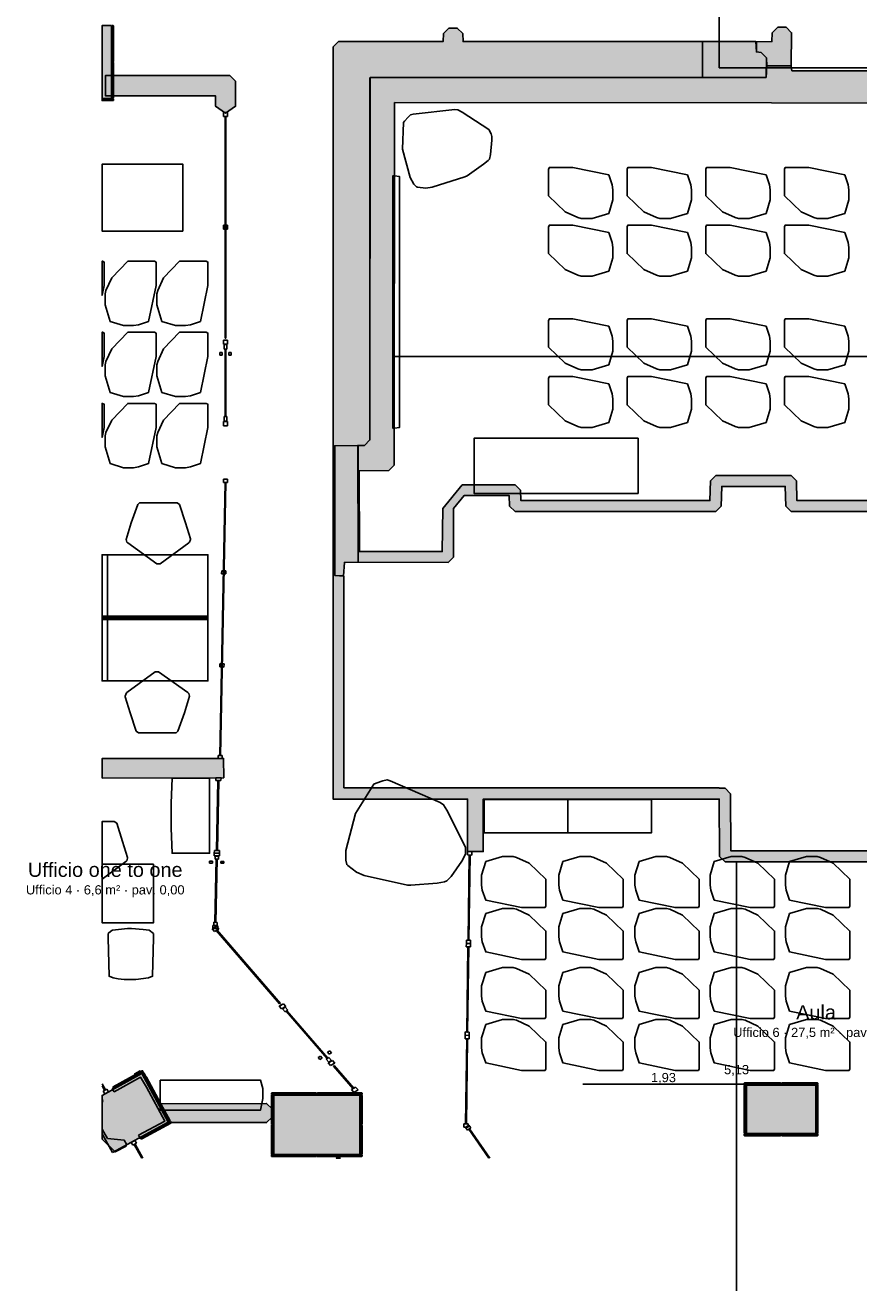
# Model space of a CAD drawing. Header units: millimetres. Extents: x -18533 to 137888, y -83624 to 7711.
# Tile 29 of 40: x 106557 to 116517, y -46124 to -30991. Entities that reach past the tile are written whole.
import ezdxf
from ezdxf.enums import TextEntityAlignment as Align

# ---------------------------------------------------------------- set-up
doc = ezdxf.new("R2010")
doc.units = ezdxf.units.MM
for name, color, linetype in [('A-ARREDI', 9, 'Continuous'), ('A-MISURE', 40, 'Continuous'), ('A-MURI-ESISTENTI', 7, 'Continuous'), ('A-MURI-NUOVI', 40, 'Continuous'), ('A-PARETI-VETRATE', 5, 'Continuous'), ('A-PILASTRI', 8, 'Continuous'), ('A-SOPPALCO-PROIEZIONE', 8, 'Continuous'), ('A-TESTI', 7, 'Continuous'), ('A-VETRINE', 4, 'Continuous')]:
    doc.layers.add(name, color=color, linetype=linetype)
doc.styles.add('VISIO', font='arial.ttf')

msp = doc.modelspace()

# ---------------------------------------------------------------- hatches: boundary and pattern name
at = {"layer": 'A-MURI-ESISTENTI'}
for points in [[(110535, -37410), (110535, -36020), (110610, -36015), (110675, -35950), (110680, -31620), (114650, -31616), (115410, -31615), (115420, -31475), (115710, -31475), (115720, -31535), (119370, -31535), (119375, -31390), (119440, -31325), (119520, -31325), (119590, -31235), (119820, -31235), (119825, -31080), (119890, -31015), (120240, -31015), (120305, -31080), (120310, -31535), (123170, -31535), (123175, -31310), (123240, -31245), (123850, -31245), (123890, -31205), (124490, -31205), (124560, -31275), (124930, -31275), (124995, -31340), (124995, -31600), (124930, -31665), (124560, -31665), (124555, -31860), (124490, -31925), (110970, -31915), (110965, -36250), (110900, -36315), (110545, -36320), (110550, -37285), (111540, -37285), (111545, -36770), (111780, -36485), (112410, -36485), (112475, -36550), (112480, -36675), (114740, -36675), (114745, -36440), (114810, -36375), (115710, -36375), (115775, -36440), (115780, -36675), (118990, -36675), (118995, -36440), (119060, -36375), (120060, -36375), (120125, -36440), (120130, -36675), (123590, -36675), (123595, -36440), (123660, -36375), (124660, -36375), (124725, -36440), (124730, -36675), (127060, -36675), (127065, -36440), (127130, -36375), (127810, -36375), (127875, -36440), (127880, -36675), (129490, -36675), (129495, -35120), (128070, -35115), (128005, -35050), (128005, -31720), (128130, -31595), (128135, -34980), (129560, -34985), (129625, -35050), (129625, -36740), (129560, -36805), (127810, -36805), (127745, -36740), (127740, -36505), (127200, -36505), (127195, -36740), (127130, -36805), (124660, -36805), (124595, -36740), (124595, -36510), (124450, -36505), (123730, -36505), (123725, -36740), (123660, -36805), (120060, -36805), (119995, -36740), (119990, -36505), (119130, -36505), (119125, -36740), (119060, -36805), (115710, -36805), (115645, -36740), (115640, -36505), (114880, -36505), (114875, -36740), (114810, -36805), (112410, -36805), (112345, -36740), (112340, -36615), (111800, -36615), (111675, -36770), (111675, -37350), (111610, -37415), (110535, -37410)], [(115420, -31475), (115415, -31380), (115350, -31315), (115295, -31310), (115295, -31190), (115480, -31185), (115485, -31080), (115550, -31015), (115650, -31015), (115715, -31080), (115710, -31475), (115420, -31475)], [(110680, -31615), (110680, -31620), (110675, -31620), (110675, -35950), (110610, -36015), (110530, -36016), (110530, -36015), (110255, -36020), (110255, -37570), (110365, -37580), (110365, -40110), (110942, -40111), (111843, -40111), (112030, -40111), (114850, -40111), (114850, -40115), (114920, -40115), (114985, -40180), (114990, -40865), (118450, -40865), (118450, -40995), (114920, -40995), (114855, -40930), (114850, -40245), (112030, -40245), (112030, -40873), (111843, -40873), (111843, -40245), (110235, -40245), (110235, -40111), (110235, -31250), (110300, -31185), (111550, -31185), (111555, -31090), (111620, -31025), (111720, -31025), (111785, -31090), (111790, -31185), (114650, -31185), (114650, -31615), (110680, -31615)], [(114650, -31615), (114650, -31185), (115290, -31185), (115295, -31310), (115350, -31315), (115415, -31380), (115410, -31615), (114650, -31615)], [(115410, -31615), (115415, -31380), (115420, -31475), (115410, -31615)], [(110675, -35950), (110675, -31620), (110680, -31620), (110675, -35950)], [(114650, -31615), (114650, -31616), (110680, -31620), (110680, -31615), (114650, -31615)], [(115410, -31615), (114650, -31616), (114650, -31615), (115410, -31615)], [(110530, -36016), (110255, -36020), (110530, -36015), (110530, -36016)], [(110255, -37570), (110255, -36020), (110530, -36016), (110535, -37410), (110370, -37415), (110360, -37575), (110255, -37570)], [(110535, -36020), (110535, -37410), (110530, -36016), (110610, -36015), (110535, -36020)], [(107910, -44265), (108225, -44095), (108005, -43690), (107933, -43570), (107620, -43745), (107595, -43710), (107870, -43565), (107865, -43530), (107930, -43495), (108005, -43570), (108285, -44090), (108210, -44165), (108190, -44155), (107930, -44305), (107910, -44265)], [(107485, -43850), (107475, -43873), (107475, -43838), (107485, -43850)], [(107475, -44310), (107475, -44192), (107495, -44230), (107539, -44302), (107740, -44325), (107765, -44370), (107760, -44395), (107630, -44465), (107475, -44310)]]:
    msp.add_hatch(color=7, dxfattribs=at).paths.add_polyline_path(points)
at = {"layer": 'A-MURI-NUOVI'}
for points in [[(109070, -31660), (109070, -31960), (108950, -32040), (108830, -31960), (108830, -31835), (107515, -31835), (107515, -31590), (109000, -31590), (109070, -31660)], [(107475, -39993), (107475, -39761), (108927, -39758), (108928, -39990), (107475, -39993)], [(108290, -44114), (108165, -43890), (109441, -43884), (109506, -43950), (109506, -44050), (109441, -44114), (108290, -44114)]]:
    msp.add_hatch(color=40, dxfattribs=at).paths.add_polyline_path(points)
at = {"layer": 'A-PILASTRI'}
for points in [[(107475, -31865), (107475, -30995), (107585, -30995), (107585, -31865), (107475, -31865)], [(107593, -30995), (107607, -30995), (107611, -30999), (107611, -31423), (107607, -31427), (107593, -31427), (107593, -30995)], [(107593, -31433), (107607, -31433), (107611, -31437), (107611, -31861), (107607, -31865), (107593, -31865), (107593, -31433)], [(107611, -31873), (107611, -31887), (107607, -31891), (107475, -31891), (107475, -31873), (107611, -31873)], [(107599, -44472), (107475, -44247), (107475, -43788), (107948, -43528), (108265, -44107), (107599, -44472)], [(107613, -43703), (107606, -43690), (107608, -43685), (107954, -43495), (107960, -43496), (107966, -43509), (107613, -43703)], [(107954, -43524), (107967, -43518), (107972, -43519), (108126, -43799), (108124, -43804), (108112, -43811), (107954, -43524)], [(115149, -43657), (115149, -43643), (115153, -43639), (115583, -43639), (115587, -43643), (115587, -43657), (115149, -43657)], [(115167, -44245), (115153, -44245), (115149, -44241), (115149, -43669), (115153, -43665), (115167, -43665), (115167, -44245)], [(115175, -44245), (115175, -43665), (116005, -43665), (116005, -44245), (115175, -44245)], [(115593, -43657), (115593, -43643), (115597, -43639), (116027, -43639), (116031, -43643), (116031, -43657), (115593, -43657)], [(116013, -43665), (116027, -43665), (116031, -43669), (116031, -44241), (116027, -44245), (116013, -44245), (116013, -43665)], [(108115, -43816), (108127, -43810), (108132, -43811), (108286, -44091), (108284, -44096), (108272, -44103), (108115, -43816)], [(109499, -43777), (109499, -43763), (109503, -43759), (110033, -43759), (110037, -43763), (110037, -43777), (109499, -43777)], [(109517, -44137), (109503, -44137), (109499, -44133), (109499, -43789), (109503, -43785), (109517, -43785), (109517, -44137)], [(109525, -44495), (109525, -43785), (110555, -43785), (110555, -44495), (109525, -44495)], [(110043, -43777), (110043, -43763), (110047, -43759), (110577, -43759), (110581, -43763), (110581, -43777), (110043, -43777)], [(110563, -43785), (110577, -43785), (110581, -43789), (110581, -44133), (110577, -44137), (110563, -44137), (110563, -43785)], [(108292, -44101), (108298, -44114), (108297, -44119), (107951, -44309), (107945, -44308), (107938, -44295), (108292, -44101)], [(109517, -44495), (109503, -44495), (109499, -44491), (109499, -44147), (109503, -44143), (109517, -44143), (109517, -44495)], [(110563, -44143), (110577, -44143), (110581, -44147), (110581, -44491), (110577, -44495), (110563, -44495), (110563, -44143)], [(115587, -44253), (115587, -44267), (115583, -44271), (115153, -44271), (115149, -44267), (115149, -44253), (115587, -44253)], [(116031, -44253), (116031, -44267), (116027, -44271), (115597, -44271), (115593, -44267), (115593, -44253), (116031, -44253)], [(110037, -44503), (110037, -44517), (110033, -44521), (109503, -44521), (109499, -44517), (109499, -44503), (110037, -44503)], [(110581, -44503), (110581, -44517), (110577, -44521), (110047, -44521), (110043, -44517), (110043, -44503), (110581, -44503)]]:
    msp.add_hatch(color=8, dxfattribs=at).paths.add_polyline_path(points)

# ---------------------------------------------------------------- linework, layer by layer
at = {"layer": 'A-ARREDI'}
for points in [[(111420, -32927), (111344, -32937), (111245, -32925), (111231, -32921), (111202, -32891), (111157, -32813), (111065, -32474), (111078, -32155), (111090, -32136), (111132, -32089), (111161, -32060), (111192, -32054), (111691, -31997), (111727, -32000), (111778, -32028), (112095, -32237), (112125, -32289), (112131, -32320), (112134, -32365), (112117, -32536), (112103, -32591), (112090, -32609), (112035, -32653), (111837, -32790), (111811, -32805), (111420, -32927)], [(111420, -32927), (111344, -32937), (111245, -32925), (111231, -32921), (111202, -32891), (111157, -32813), (111065, -32474), (111078, -32155), (111090, -32136), (111132, -32089), (111161, -32060), (111192, -32054), (111691, -31997), (111727, -32000), (111778, -32028), (112095, -32237), (112125, -32289), (112131, -32320), (112134, -32365), (112117, -32536), (112103, -32591), (112090, -32609), (112035, -32653), (111837, -32790), (111811, -32805), (111420, -32927)], [(108440, -33452), (107475, -33452), (107475, -32652), (108440, -32652), (108440, -33452)], [(108440, -33452), (107475, -33452), (107475, -32652), (108440, -32652), (108440, -33452)], [(110970, -35810), (110950, -35810), (110950, -32790), (110970, -32790), (111030, -32800), (111030, -35800), (110970, -35810)], [(110970, -35810), (110950, -35810), (110950, -32790), (110970, -32790), (111030, -32800), (111030, -35800), (110970, -35810)], [(113530, -33240), (113330, -33300), (113200, -33300), (113160, -33290), (113010, -33220), (112810, -33030), (112810, -32710), (112820, -32690), (113100, -32690), (113530, -32780), (113570, -32900), (113580, -32960), (113580, -33080), (113530, -33240)], [(113530, -33240), (113330, -33300), (113200, -33300), (113160, -33290), (113010, -33220), (112810, -33030), (112810, -32710), (112820, -32690), (113100, -32690), (113530, -32780), (113570, -32900), (113580, -32960), (113580, -33080), (113530, -33240)], [(114470, -33240), (114270, -33300), (114140, -33300), (114100, -33290), (113950, -33220), (113750, -33030), (113750, -32710), (113760, -32690), (114040, -32690), (114470, -32780), (114510, -32900), (114520, -32960), (114520, -33080), (114470, -33240)], [(114470, -33240), (114270, -33300), (114140, -33300), (114100, -33290), (113950, -33220), (113750, -33030), (113750, -32710), (113760, -32690), (114040, -32690), (114470, -32780), (114510, -32900), (114520, -32960), (114520, -33080), (114470, -33240)], [(115410, -33240), (115210, -33300), (115080, -33300), (115040, -33290), (114890, -33220), (114690, -33030), (114690, -32710), (114700, -32690), (114980, -32690), (115410, -32780), (115450, -32900), (115460, -32960), (115460, -33080), (115410, -33240)], [(115410, -33240), (115210, -33300), (115080, -33300), (115040, -33290), (114890, -33220), (114690, -33030), (114690, -32710), (114700, -32690), (114980, -32690), (115410, -32780), (115450, -32900), (115460, -32960), (115460, -33080), (115410, -33240)], [(116350, -33240), (116150, -33300), (116020, -33300), (115980, -33290), (115830, -33220), (115630, -33030), (115630, -32710), (115640, -32690), (115920, -32690), (116350, -32780), (116390, -32900), (116400, -32960), (116400, -33080), (116350, -33240)], [(116350, -33240), (116150, -33300), (116020, -33300), (115980, -33290), (115830, -33220), (115630, -33030), (115630, -32710), (115640, -32690), (115920, -32690), (116350, -32780), (116390, -32900), (116400, -32960), (116400, -33080), (116350, -33240)], [(113530, -33930), (113330, -33990), (113200, -33990), (113160, -33980), (113010, -33910), (112810, -33720), (112810, -33400), (112820, -33380), (113100, -33380), (113530, -33470), (113570, -33590), (113580, -33650), (113580, -33770), (113530, -33930)], [(113530, -33930), (113330, -33990), (113200, -33990), (113160, -33980), (113010, -33910), (112810, -33720), (112810, -33400), (112820, -33380), (113100, -33380), (113530, -33470), (113570, -33590), (113580, -33650), (113580, -33770), (113530, -33930)], [(114470, -33930), (114270, -33990), (114140, -33990), (114100, -33980), (113950, -33910), (113750, -33720), (113750, -33400), (113760, -33380), (114040, -33380), (114470, -33470), (114510, -33590), (114520, -33650), (114520, -33770), (114470, -33930)], [(114470, -33930), (114270, -33990), (114140, -33990), (114100, -33980), (113950, -33910), (113750, -33720), (113750, -33400), (113760, -33380), (114040, -33380), (114470, -33470), (114510, -33590), (114520, -33650), (114520, -33770), (114470, -33930)], [(115410, -33930), (115210, -33990), (115080, -33990), (115040, -33980), (114890, -33910), (114690, -33720), (114690, -33400), (114700, -33380), (114980, -33380), (115410, -33470), (115450, -33590), (115460, -33650), (115460, -33770), (115410, -33930)], [(115410, -33930), (115210, -33990), (115080, -33990), (115040, -33980), (114890, -33910), (114690, -33720), (114690, -33400), (114700, -33380), (114980, -33380), (115410, -33470), (115450, -33590), (115460, -33650), (115460, -33770), (115410, -33930)], [(116350, -33930), (116150, -33990), (116020, -33990), (115980, -33980), (115830, -33910), (115630, -33720), (115630, -33400), (115640, -33380), (115920, -33380), (116350, -33470), (116390, -33590), (116400, -33650), (116400, -33770), (116350, -33930)], [(116350, -33930), (116150, -33990), (116020, -33990), (115980, -33980), (115830, -33910), (115630, -33720), (115630, -33400), (115640, -33380), (115920, -33380), (116350, -33470), (116390, -33590), (116400, -33650), (116400, -33770), (116350, -33930)], [(107480, -33812), (107500, -33822), (107500, -34102), (107475, -34220), (107475, -33812), (107480, -33812)], [(107480, -33812), (107500, -33822), (107500, -34102), (107475, -34220), (107475, -33812), (107480, -33812)], [(107570, -34532), (107510, -34332), (107510, -34202), (107520, -34162), (107590, -34012), (107780, -33812), (108100, -33812), (108120, -33822), (108120, -34102), (108030, -34532), (107910, -34572), (107850, -34582), (107730, -34582), (107570, -34532)], [(107570, -34532), (107510, -34332), (107510, -34202), (107520, -34162), (107590, -34012), (107780, -33812), (108100, -33812), (108120, -33822), (108120, -34102), (108030, -34532), (107910, -34572), (107850, -34582), (107730, -34582), (107570, -34532)], [(108190, -34532), (108130, -34332), (108130, -34202), (108140, -34162), (108210, -34012), (108400, -33812), (108720, -33812), (108740, -33822), (108740, -34102), (108650, -34532), (108530, -34572), (108470, -34582), (108350, -34582), (108190, -34532)], [(108190, -34532), (108130, -34332), (108130, -34202), (108140, -34162), (108210, -34012), (108400, -33812), (108720, -33812), (108740, -33822), (108740, -34102), (108650, -34532), (108530, -34572), (108470, -34582), (108350, -34582), (108190, -34532)], [(113530, -35050), (113330, -35110), (113200, -35110), (113160, -35100), (113010, -35030), (112810, -34840), (112810, -34520), (112820, -34500), (113100, -34500), (113530, -34590), (113570, -34710), (113580, -34770), (113580, -34890), (113530, -35050)], [(113530, -35050), (113330, -35110), (113200, -35110), (113160, -35100), (113010, -35030), (112810, -34840), (112810, -34520), (112820, -34500), (113100, -34500), (113530, -34590), (113570, -34710), (113580, -34770), (113580, -34890), (113530, -35050)], [(114470, -35050), (114270, -35110), (114140, -35110), (114100, -35100), (113950, -35030), (113750, -34840), (113750, -34520), (113760, -34500), (114040, -34500), (114470, -34590), (114510, -34710), (114520, -34770), (114520, -34890), (114470, -35050)], [(114470, -35050), (114270, -35110), (114140, -35110), (114100, -35100), (113950, -35030), (113750, -34840), (113750, -34520), (113760, -34500), (114040, -34500), (114470, -34590), (114510, -34710), (114520, -34770), (114520, -34890), (114470, -35050)], [(115410, -35050), (115210, -35110), (115080, -35110), (115040, -35100), (114890, -35030), (114690, -34840), (114690, -34520), (114700, -34500), (114980, -34500), (115410, -34590), (115450, -34710), (115460, -34770), (115460, -34890), (115410, -35050)], [(115410, -35050), (115210, -35110), (115080, -35110), (115040, -35100), (114890, -35030), (114690, -34840), (114690, -34520), (114700, -34500), (114980, -34500), (115410, -34590), (115450, -34710), (115460, -34770), (115460, -34890), (115410, -35050)], [(116350, -35050), (116150, -35110), (116020, -35110), (115980, -35100), (115830, -35030), (115630, -34840), (115630, -34520), (115640, -34500), (115920, -34500), (116350, -34590), (116390, -34710), (116400, -34770), (116400, -34890), (116350, -35050)], [(116350, -35050), (116150, -35110), (116020, -35110), (115980, -35100), (115830, -35030), (115630, -34840), (115630, -34520), (115640, -34500), (115920, -34500), (116350, -34590), (116390, -34710), (116400, -34770), (116400, -34890), (116350, -35050)], [(107480, -34662), (107500, -34672), (107500, -34952), (107475, -35070), (107475, -34662), (107480, -34662)], [(107480, -34662), (107500, -34672), (107500, -34952), (107475, -35070), (107475, -34662), (107480, -34662)], [(107570, -35382), (107510, -35182), (107510, -35052), (107520, -35012), (107590, -34862), (107780, -34662), (108100, -34662), (108120, -34672), (108120, -34952), (108030, -35382), (107910, -35422), (107850, -35432), (107730, -35432), (107570, -35382)], [(107570, -35382), (107510, -35182), (107510, -35052), (107520, -35012), (107590, -34862), (107780, -34662), (108100, -34662), (108120, -34672), (108120, -34952), (108030, -35382), (107910, -35422), (107850, -35432), (107730, -35432), (107570, -35382)], [(108190, -35382), (108130, -35182), (108130, -35052), (108140, -35012), (108210, -34862), (108400, -34662), (108720, -34662), (108740, -34672), (108740, -34952), (108650, -35382), (108530, -35422), (108470, -35432), (108350, -35432), (108190, -35382)], [(108190, -35382), (108130, -35182), (108130, -35052), (108140, -35012), (108210, -34862), (108400, -34662), (108720, -34662), (108740, -34672), (108740, -34952), (108650, -35382), (108530, -35422), (108470, -35432), (108350, -35432), (108190, -35382)], [(113530, -35740), (113330, -35800), (113200, -35800), (113160, -35790), (113010, -35720), (112810, -35530), (112810, -35210), (112820, -35190), (113100, -35190), (113530, -35280), (113570, -35400), (113580, -35460), (113580, -35580), (113530, -35740)], [(113530, -35740), (113330, -35800), (113200, -35800), (113160, -35790), (113010, -35720), (112810, -35530), (112810, -35210), (112820, -35190), (113100, -35190), (113530, -35280), (113570, -35400), (113580, -35460), (113580, -35580), (113530, -35740)], [(114470, -35740), (114270, -35800), (114140, -35800), (114100, -35790), (113950, -35720), (113750, -35530), (113750, -35210), (113760, -35190), (114040, -35190), (114470, -35280), (114510, -35400), (114520, -35460), (114520, -35580), (114470, -35740)], [(114470, -35740), (114270, -35800), (114140, -35800), (114100, -35790), (113950, -35720), (113750, -35530), (113750, -35210), (113760, -35190), (114040, -35190), (114470, -35280), (114510, -35400), (114520, -35460), (114520, -35580), (114470, -35740)], [(115410, -35740), (115210, -35800), (115080, -35800), (115040, -35790), (114890, -35720), (114690, -35530), (114690, -35210), (114700, -35190), (114980, -35190), (115410, -35280), (115450, -35400), (115460, -35460), (115460, -35580), (115410, -35740)], [(115410, -35740), (115210, -35800), (115080, -35800), (115040, -35790), (114890, -35720), (114690, -35530), (114690, -35210), (114700, -35190), (114980, -35190), (115410, -35280), (115450, -35400), (115460, -35460), (115460, -35580), (115410, -35740)], [(116350, -35740), (116150, -35800), (116020, -35800), (115980, -35790), (115830, -35720), (115630, -35530), (115630, -35210), (115640, -35190), (115920, -35190), (116350, -35280), (116390, -35400), (116400, -35460), (116400, -35580), (116350, -35740)], [(116350, -35740), (116150, -35800), (116020, -35800), (115980, -35790), (115830, -35720), (115630, -35530), (115630, -35210), (115640, -35190), (115920, -35190), (116350, -35280), (116390, -35400), (116400, -35460), (116400, -35580), (116350, -35740)], [(107480, -35512), (107500, -35522), (107500, -35802), (107475, -35920), (107475, -35512), (107480, -35512)], [(107480, -35512), (107500, -35522), (107500, -35802), (107475, -35920), (107475, -35512), (107480, -35512)], [(107570, -36232), (107510, -36032), (107510, -35902), (107520, -35862), (107590, -35712), (107780, -35512), (108100, -35512), (108120, -35522), (108120, -35802), (108030, -36232), (107910, -36272), (107850, -36282), (107730, -36282), (107570, -36232)], [(107570, -36232), (107510, -36032), (107510, -35902), (107520, -35862), (107590, -35712), (107780, -35512), (108100, -35512), (108120, -35522), (108120, -35802), (108030, -36232), (107910, -36272), (107850, -36282), (107730, -36282), (107570, -36232)], [(108190, -36232), (108130, -36032), (108130, -35902), (108140, -35862), (108210, -35712), (108400, -35512), (108720, -35512), (108740, -35522), (108740, -35802), (108650, -36232), (108530, -36272), (108470, -36282), (108350, -36282), (108190, -36232)], [(108190, -36232), (108130, -36032), (108130, -35902), (108140, -35862), (108210, -35712), (108400, -35512), (108720, -35512), (108740, -35522), (108740, -35802), (108650, -36232), (108530, -36272), (108470, -36282), (108350, -36282), (108190, -36232)], [(113880, -36590), (111920, -36590), (111920, -35930), (113880, -35930), (113880, -36590)], [(113880, -36590), (111920, -36590), (111920, -35930), (113880, -35930), (113880, -36590)], [(108400, -36722), (108470, -36942), (108530, -37132), (108530, -37142), (108520, -37172), (108510, -37182), (108170, -37432), (108130, -37432), (107780, -37182), (107770, -37172), (107760, -37142), (107820, -36942), (107900, -36722), (107920, -36702), (108370, -36702), (108400, -36722)], [(108400, -36722), (108470, -36942), (108530, -37132), (108530, -37142), (108520, -37172), (108510, -37182), (108170, -37432), (108130, -37432), (107780, -37182), (107770, -37172), (107760, -37142), (107820, -36942), (107900, -36722), (107920, -36702), (108370, -36702), (108400, -36722)], [(107540, -38082), (107475, -38082), (107475, -37322), (107540, -37322), (107540, -38082)], [(107540, -38082), (107475, -38082), (107475, -37322), (107540, -37322), (107540, -38082)], [(108740, -38082), (107540, -38082), (107540, -37322), (108740, -37322), (108740, -38082)], [(108740, -38082), (107540, -38082), (107540, -37322), (108740, -37322), (108740, -38082)], [(107540, -38058), (107540, -38098), (107475, -38098), (107475, -38058), (107540, -38058)], [(107540, -38058), (107540, -38098), (107475, -38098), (107475, -38058), (107540, -38058)], [(107540, -38072), (107540, -38832), (107475, -38832), (107475, -38072), (107540, -38072)], [(107540, -38072), (107540, -38832), (107475, -38832), (107475, -38072), (107540, -38072)], [(107540, -38058), (108740, -38058), (108740, -38098), (107540, -38098), (107540, -38058)], [(107540, -38058), (108740, -38058), (108740, -38098), (107540, -38098), (107540, -38058)], [(107540, -38072), (108740, -38072), (108740, -38832), (107540, -38832), (107540, -38072)], [(107540, -38072), (108740, -38072), (108740, -38832), (107540, -38832), (107540, -38072)], [(107880, -39432), (107810, -39212), (107750, -39022), (107750, -39012), (107760, -38982), (107770, -38972), (108110, -38722), (108150, -38722), (108500, -38972), (108510, -38982), (108520, -39012), (108460, -39212), (108380, -39432), (108360, -39452), (107910, -39452), (107880, -39432)], [(107880, -39432), (107810, -39212), (107750, -39022), (107750, -39012), (107760, -38982), (107770, -38972), (108110, -38722), (108150, -38722), (108500, -38972), (108510, -38982), (108520, -39012), (108460, -39212), (108380, -39432), (108360, -39452), (107910, -39452), (107880, -39432)], [(108300, -40293), (108310, -39993), (108760, -39993), (108760, -40893), (108310, -40893), (108300, -40593), (108300, -40293)], [(108300, -40293), (108310, -39993), (108760, -39993), (108760, -40893), (108310, -40893), (108300, -40593), (108300, -40293)], [(110606, -41158), (110516, -41119), (110412, -41041), (110398, -41028), (110386, -40976), (110386, -40859), (110502, -40417), (110724, -40066), (110750, -40053), (110828, -40027), (110880, -40014), (110918, -40027), (111516, -40287), (111556, -40313), (111594, -40378), (111816, -40820), (111816, -40898), (111802, -40937), (111776, -40989), (111646, -41171), (111594, -41223), (111568, -41236), (111478, -41249), (111166, -41275), (111126, -41275), (110606, -41158)], [(110606, -41158), (110516, -41119), (110412, -41041), (110398, -41028), (110386, -40976), (110386, -40859), (110502, -40417), (110724, -40066), (110750, -40053), (110828, -40027), (110880, -40014), (110918, -40027), (111516, -40287), (111556, -40313), (111594, -40378), (111816, -40820), (111816, -40898), (111802, -40937), (111776, -40989), (111646, -41171), (111594, -41223), (111568, -41236), (111478, -41249), (111166, -41275), (111126, -41275), (110606, -41158)], [(112040, -40249), (113040, -40249), (113040, -40649), (112040, -40649), (112040, -40249)], [(112040, -40249), (113040, -40249), (113040, -40649), (112040, -40649), (112040, -40249)], [(113041, -40249), (114041, -40249), (114041, -40649), (113041, -40649), (113041, -40249)], [(113041, -40249), (114041, -40249), (114041, -40649), (113041, -40649), (113041, -40249)], [(107649, -40533), (107719, -40753), (107779, -40943), (107779, -40953), (107769, -40983), (107759, -40993), (107475, -41202), (107475, -40513), (107619, -40513), (107649, -40533)], [(107649, -40533), (107719, -40753), (107779, -40943), (107779, -40953), (107769, -40983), (107759, -40993), (107475, -41202), (107475, -40513), (107619, -40513), (107649, -40533)], [(112059, -40993), (112259, -40933), (112389, -40933), (112429, -40943), (112579, -41013), (112779, -41203), (112779, -41523), (112769, -41543), (112489, -41543), (112059, -41453), (112019, -41333), (112009, -41273), (112009, -41153), (112059, -40993)], [(112059, -40993), (112259, -40933), (112389, -40933), (112429, -40943), (112579, -41013), (112779, -41203), (112779, -41523), (112769, -41543), (112489, -41543), (112059, -41453), (112019, -41333), (112009, -41273), (112009, -41153), (112059, -40993)], [(112983, -40993), (113183, -40933), (113313, -40933), (113353, -40943), (113503, -41013), (113703, -41203), (113703, -41523), (113693, -41543), (113413, -41543), (112983, -41453), (112943, -41333), (112933, -41273), (112933, -41153), (112983, -40993)], [(112983, -40993), (113183, -40933), (113313, -40933), (113353, -40943), (113503, -41013), (113703, -41203), (113703, -41523), (113693, -41543), (113413, -41543), (112983, -41453), (112943, -41333), (112933, -41273), (112933, -41153), (112983, -40993)], [(113892, -40993), (114092, -40933), (114222, -40933), (114262, -40943), (114412, -41013), (114612, -41203), (114612, -41523), (114602, -41543), (114322, -41543), (113892, -41453), (113852, -41333), (113842, -41273), (113842, -41153), (113892, -40993)], [(113892, -40993), (114092, -40933), (114222, -40933), (114262, -40943), (114412, -41013), (114612, -41203), (114612, -41523), (114602, -41543), (114322, -41543), (113892, -41453), (113852, -41333), (113842, -41273), (113842, -41153), (113892, -40993)], [(114792, -40993), (114992, -40933), (115122, -40933), (115162, -40943), (115312, -41013), (115512, -41203), (115512, -41523), (115502, -41543), (115222, -41543), (114792, -41453), (114752, -41333), (114742, -41273), (114742, -41153), (114792, -40993)], [(114792, -40993), (114992, -40933), (115122, -40933), (115162, -40943), (115312, -41013), (115512, -41203), (115512, -41523), (115502, -41543), (115222, -41543), (114792, -41453), (114752, -41333), (114742, -41273), (114742, -41153), (114792, -40993)], [(115692, -40993), (115892, -40933), (116022, -40933), (116062, -40943), (116212, -41013), (116412, -41203), (116412, -41523), (116402, -41543), (116122, -41543), (115692, -41453), (115652, -41333), (115642, -41273), (115642, -41153), (115692, -40993)], [(115692, -40993), (115892, -40933), (116022, -40933), (116062, -40943), (116212, -41013), (116412, -41203), (116412, -41523), (116402, -41543), (116122, -41543), (115692, -41453), (115652, -41333), (115642, -41273), (115642, -41153), (115692, -40993)], [(108089, -41023), (108089, -41723), (107475, -41723), (107475, -41023), (108089, -41023)], [(108089, -41023), (108089, -41723), (107475, -41723), (107475, -41023), (108089, -41023)], [(112059, -41613), (112259, -41553), (112389, -41553), (112429, -41563), (112579, -41633), (112779, -41823), (112779, -42143), (112769, -42163), (112489, -42163), (112059, -42073), (112019, -41953), (112009, -41893), (112009, -41773), (112059, -41613)], [(112059, -41613), (112259, -41553), (112389, -41553), (112429, -41563), (112579, -41633), (112779, -41823), (112779, -42143), (112769, -42163), (112489, -42163), (112059, -42073), (112019, -41953), (112009, -41893), (112009, -41773), (112059, -41613)], [(112983, -41613), (113183, -41553), (113313, -41553), (113353, -41563), (113503, -41633), (113703, -41823), (113703, -42143), (113693, -42163), (113413, -42163), (112983, -42073), (112943, -41953), (112933, -41893), (112933, -41773), (112983, -41613)], [(112983, -41613), (113183, -41553), (113313, -41553), (113353, -41563), (113503, -41633), (113703, -41823), (113703, -42143), (113693, -42163), (113413, -42163), (112983, -42073), (112943, -41953), (112933, -41893), (112933, -41773), (112983, -41613)], [(113892, -41613), (114092, -41553), (114222, -41553), (114262, -41563), (114412, -41633), (114612, -41823), (114612, -42143), (114602, -42163), (114322, -42163), (113892, -42073), (113852, -41953), (113842, -41893), (113842, -41773), (113892, -41613)], [(113892, -41613), (114092, -41553), (114222, -41553), (114262, -41563), (114412, -41633), (114612, -41823), (114612, -42143), (114602, -42163), (114322, -42163), (113892, -42073), (113852, -41953), (113842, -41893), (113842, -41773), (113892, -41613)], [(114792, -41613), (114992, -41553), (115122, -41553), (115162, -41563), (115312, -41633), (115512, -41823), (115512, -42143), (115502, -42163), (115222, -42163), (114792, -42073), (114752, -41953), (114742, -41893), (114742, -41773), (114792, -41613)], [(114792, -41613), (114992, -41553), (115122, -41553), (115162, -41563), (115312, -41633), (115512, -41823), (115512, -42143), (115502, -42163), (115222, -42163), (114792, -42073), (114752, -41953), (114742, -41893), (114742, -41773), (114792, -41613)], [(115692, -41613), (115892, -41553), (116022, -41553), (116062, -41563), (116212, -41633), (116412, -41823), (116412, -42143), (116402, -42163), (116122, -42163), (115692, -42073), (115652, -41953), (115642, -41893), (115642, -41773), (115692, -41613)], [(115692, -41613), (115892, -41553), (116022, -41553), (116062, -41563), (116212, -41633), (116412, -41823), (116412, -42143), (116402, -42163), (116122, -42163), (115692, -42073), (115652, -41953), (115642, -41893), (115642, -41773), (115692, -41613)], [(107667, -42393), (107607, -42383), (107557, -42363), (107547, -41903), (107547, -41853), (107577, -41823), (107597, -41813), (107777, -41793), (107827, -41793), (107967, -41803), (108037, -41813), (108087, -41853), (108087, -41903), (108077, -42363), (108027, -42383), (107877, -42403), (107737, -42403), (107667, -42393)], [(107667, -42393), (107607, -42383), (107557, -42363), (107547, -41903), (107547, -41853), (107577, -41823), (107597, -41813), (107777, -41793), (107827, -41793), (107967, -41803), (108037, -41813), (108087, -41853), (108087, -41903), (108077, -42363), (108027, -42383), (107877, -42403), (107737, -42403), (107667, -42393)], [(112059, -42320), (112259, -42260), (112389, -42260), (112429, -42270), (112579, -42340), (112779, -42530), (112779, -42850), (112769, -42870), (112489, -42870), (112059, -42780), (112019, -42660), (112009, -42600), (112009, -42480), (112059, -42320)], [(112059, -42320), (112259, -42260), (112389, -42260), (112429, -42270), (112579, -42340), (112779, -42530), (112779, -42850), (112769, -42870), (112489, -42870), (112059, -42780), (112019, -42660), (112009, -42600), (112009, -42480), (112059, -42320)], [(112983, -42320), (113183, -42260), (113313, -42260), (113353, -42270), (113503, -42340), (113703, -42530), (113703, -42850), (113693, -42870), (113413, -42870), (112983, -42780), (112943, -42660), (112933, -42600), (112933, -42480), (112983, -42320)], [(112983, -42320), (113183, -42260), (113313, -42260), (113353, -42270), (113503, -42340), (113703, -42530), (113703, -42850), (113693, -42870), (113413, -42870), (112983, -42780), (112943, -42660), (112933, -42600), (112933, -42480), (112983, -42320)], [(113892, -42320), (114092, -42260), (114222, -42260), (114262, -42270), (114412, -42340), (114612, -42530), (114612, -42850), (114602, -42870), (114322, -42870), (113892, -42780), (113852, -42660), (113842, -42600), (113842, -42480), (113892, -42320)], [(113892, -42320), (114092, -42260), (114222, -42260), (114262, -42270), (114412, -42340), (114612, -42530), (114612, -42850), (114602, -42870), (114322, -42870), (113892, -42780), (113852, -42660), (113842, -42600), (113842, -42480), (113892, -42320)], [(114792, -42320), (114992, -42260), (115122, -42260), (115162, -42270), (115312, -42340), (115512, -42530), (115512, -42850), (115502, -42870), (115222, -42870), (114792, -42780), (114752, -42660), (114742, -42600), (114742, -42480), (114792, -42320)], [(114792, -42320), (114992, -42260), (115122, -42260), (115162, -42270), (115312, -42340), (115512, -42530), (115512, -42850), (115502, -42870), (115222, -42870), (114792, -42780), (114752, -42660), (114742, -42600), (114742, -42480), (114792, -42320)], [(115692, -42320), (115892, -42260), (116022, -42260), (116062, -42270), (116212, -42340), (116412, -42530), (116412, -42850), (116402, -42870), (116122, -42870), (115692, -42780), (115652, -42660), (115642, -42600), (115642, -42480), (115692, -42320)], [(115692, -42320), (115892, -42260), (116022, -42260), (116062, -42270), (116212, -42340), (116412, -42530), (116412, -42850), (116402, -42870), (116122, -42870), (115692, -42780), (115652, -42660), (115642, -42600), (115642, -42480), (115692, -42320)], [(112059, -42940), (112259, -42880), (112389, -42880), (112429, -42890), (112579, -42960), (112779, -43150), (112779, -43470), (112769, -43490), (112489, -43490), (112059, -43400), (112019, -43280), (112009, -43220), (112009, -43100), (112059, -42940)], [(112059, -42940), (112259, -42880), (112389, -42880), (112429, -42890), (112579, -42960), (112779, -43150), (112779, -43470), (112769, -43490), (112489, -43490), (112059, -43400), (112019, -43280), (112009, -43220), (112009, -43100), (112059, -42940)], [(112983, -42940), (113183, -42880), (113313, -42880), (113353, -42890), (113503, -42960), (113703, -43150), (113703, -43470), (113693, -43490), (113413, -43490), (112983, -43400), (112943, -43280), (112933, -43220), (112933, -43100), (112983, -42940)], [(112983, -42940), (113183, -42880), (113313, -42880), (113353, -42890), (113503, -42960), (113703, -43150), (113703, -43470), (113693, -43490), (113413, -43490), (112983, -43400), (112943, -43280), (112933, -43220), (112933, -43100), (112983, -42940)], [(113892, -42940), (114092, -42880), (114222, -42880), (114262, -42890), (114412, -42960), (114612, -43150), (114612, -43470), (114602, -43490), (114322, -43490), (113892, -43400), (113852, -43280), (113842, -43220), (113842, -43100), (113892, -42940)], [(113892, -42940), (114092, -42880), (114222, -42880), (114262, -42890), (114412, -42960), (114612, -43150), (114612, -43470), (114602, -43490), (114322, -43490), (113892, -43400), (113852, -43280), (113842, -43220), (113842, -43100), (113892, -42940)], [(114792, -42940), (114992, -42880), (115122, -42880), (115162, -42890), (115312, -42960), (115512, -43150), (115512, -43470), (115502, -43490), (115222, -43490), (114792, -43400), (114752, -43280), (114742, -43220), (114742, -43100), (114792, -42940)], [(114792, -42940), (114992, -42880), (115122, -42880), (115162, -42890), (115312, -42960), (115512, -43150), (115512, -43470), (115502, -43490), (115222, -43490), (114792, -43400), (114752, -43280), (114742, -43220), (114742, -43100), (114792, -42940)], [(115692, -42940), (115892, -42880), (116022, -42880), (116062, -42890), (116212, -42960), (116412, -43150), (116412, -43470), (116402, -43490), (116122, -43490), (115692, -43400), (115652, -43280), (115642, -43220), (115642, -43100), (115692, -42940)], [(115692, -42940), (115892, -42880), (116022, -42880), (116062, -42890), (116212, -42960), (116412, -43150), (116412, -43470), (116402, -43490), (116122, -43490), (115692, -43400), (115652, -43280), (115642, -43220), (115642, -43100), (115692, -42940)], [(108167, -43606), (109367, -43606), (109397, -43706), (109397, -43826), (109367, -43966), (108167, -43966), (108167, -43606)], [(108167, -43606), (109367, -43606), (109397, -43706), (109397, -43826), (109367, -43966), (108167, -43966), (108167, -43606)], [(110310, -44531), (110320, -44538), (110274, -44538), (110310, -44531)], [(110310, -44531), (110320, -44538), (110274, -44538), (110310, -44531)]]:
    msp.add_lwpolyline(points, close=True, dxfattribs=at)
at = {"layer": 'A-MISURE'}
for p, q in [((110967, -34950), (128004, -34950)), ((115058, -46124), (115058, -40996)), ((113220, -43655), (115148, -43655))]:
    msp.add_line(p, q, dxfattribs=at)
at = {"layer": 'A-MURI-ESISTENTI'}
for points in [[(115420, -31475), (115415, -31380), (115350, -31315), (115295, -31310), (115295, -31190), (115480, -31185), (115485, -31080), (115550, -31015), (115650, -31015), (115715, -31080), (115710, -31475), (115420, -31475)], [(114650, -31615), (114650, -31185), (115290, -31185), (115295, -31310), (115350, -31315), (115415, -31380), (115410, -31615), (114650, -31615)], [(115410, -31615), (115415, -31380), (115420, -31475), (115410, -31615)], [(110675, -35950), (110675, -31620), (110680, -31620), (110675, -35950)], [(114650, -31615), (114650, -31616), (110680, -31620), (110680, -31615), (114650, -31615)], [(115410, -31615), (114650, -31616), (114650, -31615), (115410, -31615)], [(110530, -36016), (110255, -36020), (110530, -36015), (110530, -36016)], [(110255, -37570), (110255, -36020), (110530, -36016), (110535, -37410), (110370, -37415), (110360, -37575), (110255, -37570)], [(110535, -36020), (110535, -37410), (110530, -36016), (110610, -36015), (110535, -36020)], [(107910, -44265), (108225, -44095), (108005, -43690), (107933, -43570), (107620, -43745), (107595, -43710), (107870, -43565), (107865, -43530), (107930, -43495), (108005, -43570), (108285, -44090), (108210, -44165), (108190, -44155), (107930, -44305), (107910, -44265)], [(107485, -43850), (107475, -43873), (107475, -43838), (107485, -43850)], [(107475, -44310), (107475, -44192), (107495, -44230), (107539, -44302), (107740, -44325), (107765, -44370), (107760, -44395), (107630, -44465), (107475, -44310)]]:
    msp.add_lwpolyline(points, close=True, dxfattribs=at)
for points in [[(118450, -40995), (114920, -40995), (114855, -40930), (114850, -40245), (112030, -40245), (112030, -40873), (111843, -40873), (111843, -40245), (110235, -40245), (110235, -40111), (110235, -31250), (110300, -31185), (111550, -31185), (111555, -31090), (111620, -31025), (111720, -31025), (111785, -31090), (111790, -31185), (114650, -31185), (114650, -31615), (110680, -31615), (110680, -31615), (110680, -31620), (110675, -31620), (110675, -35950), (110610, -36015), (110530, -36016), (110530, -36015), (110255, -36020), (110255, -37570), (110365, -37580), (110365, -40110), (110942, -40111), (111843, -40111), (112030, -40111), (114850, -40111), (114850, -40115), (114920, -40115), (114985, -40180), (114990, -40865), (118450, -40865)], [(119060, -36805), (115710, -36805), (115645, -36740), (115640, -36505), (114880, -36505), (114875, -36740), (114810, -36805), (112410, -36805), (112345, -36740), (112340, -36615), (111800, -36615), (111675, -36770), (111675, -37350), (111610, -37415), (110535, -37410), (110535, -37410), (110535, -36020), (110610, -36015), (110675, -35950), (110680, -31620), (114650, -31616), (115410, -31615), (115420, -31475), (115710, -31475), (115720, -31535), (119370, -31535)], [(124490, -31925), (110970, -31915), (110965, -36250), (110900, -36315), (110545, -36320), (110550, -37285), (111540, -37285), (111545, -36770), (111780, -36485), (112410, -36485), (112475, -36550), (112480, -36675), (114740, -36675), (114745, -36440), (114810, -36375), (115710, -36375), (115775, -36440), (115780, -36675), (118990, -36675)]]:
    msp.add_lwpolyline(points, dxfattribs=at)
at = {"layer": 'A-MURI-NUOVI'}
for points in [[(109070, -31660), (109070, -31960), (108950, -32040), (108830, -31960), (108830, -31835), (107515, -31835), (107515, -31590), (109000, -31590), (109070, -31660)], [(107475, -39993), (107475, -39761), (108927, -39758), (108928, -39990), (107475, -39993)], [(108290, -44114), (108165, -43890), (109441, -43884), (109506, -43950), (109506, -44050), (109441, -44114), (108290, -44114)]]:
    msp.add_lwpolyline(points, close=True, dxfattribs=at)
at = {"layer": 'A-PARETI-VETRATE'}
for p, q in [((108925, -32032), (108975, -32032)), ((108925, -32081), (108925, -32032)), ((108925, -32081), (108975, -32081)), ((108945, -32081), (108955, -32081)), ((108945, -34731), (108945, -32081)), ((108955, -34731), (108955, -32081)), ((108975, -32081), (108975, -32032)), ((108925, -33381), (108975, -33381)), ((108925, -33430), (108925, -33381)), ((108925, -33430), (108975, -33430)), ((108975, -33430), (108975, -33381)), ((108925, -34756), (108975, -34756)), ((108925, -34804), (108925, -34756)), ((108925, -34804), (108975, -34804)), ((108945, -34731), (108955, -34731)), ((108975, -34804), (108975, -34756)), ((108881, -34902), (108909, -34902)), ((108881, -34937), (108881, -34902)), ((108881, -34937), (108909, -34937)), ((108909, -34937), (108909, -34902)), ((108934, -34809), (108966, -34809)), ((108934, -34864), (108934, -34809)), ((108934, -34864), (108966, -34864)), ((108945, -34864), (108955, -34864)), ((108945, -35670), (108945, -34864)), ((108955, -35670), (108955, -34864)), ((108966, -34864), (108966, -34809)), ((108991, -34902), (109019, -34902)), ((108991, -34937), (108991, -34902)), ((108991, -34937), (109019, -34937)), ((109019, -34937), (109019, -34902)), ((108934, -35670), (108966, -35670)), ((108934, -35725), (108934, -35670)), ((108945, -35670), (108955, -35670)), ((108966, -35725), (108966, -35670)), ((108925, -35730), (108975, -35730)), ((108925, -35779), (108925, -35730)), ((108925, -35779), (108975, -35779)), ((108934, -35725), (108966, -35725)), ((108975, -35779), (108975, -35730)), ((108880, -39722), (108944, -36457)), ((108890, -39723), (108954, -36457)), ((108924, -36457), (108925, -36419)), ((108924, -36457), (108974, -36458)), ((108925, -36419), (108975, -36420)), ((108944, -36457), (108954, -36457)), ((108974, -36458), (108975, -36420)), ((108903, -37551), (108904, -37514)), ((108904, -37514), (108954, -37515)), ((108953, -37552), (108954, -37515)), ((108903, -37551), (108953, -37552)), ((108881, -38665), (108882, -38627)), ((108881, -38665), (108931, -38666)), ((108882, -38627), (108932, -38628)), ((108931, -38666), (108932, -38628)), ((108860, -39722), (108910, -39723)), ((108860, -39760), (108860, -39722)), ((108860, -39760), (108910, -39761)), ((108880, -39722), (108890, -39723)), ((108910, -39761), (108910, -39723)), ((108833, -40023), (108834, -39990)), ((108833, -40023), (108895, -40023)), ((108834, -39990), (108896, -39990)), ((108840, -40858), (108858, -40023)), ((108853, -40858), (108870, -40023)), ((108858, -40023), (108870, -40023)), ((108895, -40023), (108896, -39990)), ((108815, -40891), (108816, -40858)), ((108816, -40858), (108878, -40858)), ((108840, -40858), (108853, -40858)), ((108877, -40891), (108878, -40858)), ((108758, -40988), (108793, -40989)), ((108758, -41011), (108758, -40988)), ((108793, -41012), (108793, -40989)), ((108814, -40923), (108815, -40891)), ((108814, -40923), (108876, -40924)), ((108815, -40891), (108877, -40891)), ((108815, -40891), (108877, -40891)), ((108823, -41718), (108838, -40964)), ((108825, -40927), (108865, -40927)), ((108825, -40964), (108825, -40927)), ((108825, -40964), (108864, -40964)), ((108835, -41719), (108851, -40964)), ((108838, -40964), (108851, -40964)), ((108864, -40964), (108865, -40927)), ((108876, -40924), (108877, -40891)), ((108894, -41013), (108895, -40990)), ((108895, -40990), (108930, -40990)), ((108929, -41013), (108930, -40990)), ((111842, -40913), (111843, -40873)), ((111842, -40913), (111892, -40914)), ((111843, -40873), (111893, -40874)), ((111848, -41932), (111862, -40914)), ((111858, -41932), (111872, -40914)), ((111862, -40914), (111872, -40914)), ((111892, -40914), (111893, -40874)), ((108758, -41011), (108793, -41012)), ((108894, -41013), (108929, -41013)), ((108790, -41795), (108840, -41766)), ((108796, -41791), (108797, -41758)), ((108797, -41758), (108859, -41759)), ((108808, -41755), (108809, -41718)), ((108808, -41755), (108848, -41756)), ((108809, -41718), (108849, -41719)), ((108823, -41718), (108835, -41719)), ((108869, -41799), (108840, -41766)), ((108848, -41756), (108849, -41719)), ((108858, -41792), (108859, -41759)), ((108818, -41828), (108790, -41795)), ((108796, -41791), (108858, -41792)), ((108818, -41828), (108869, -41799)), ((108838, -41816), (108848, -41811)), ((109596, -42693), (108838, -41816)), ((109607, -42688), (108848, -41811)), ((111827, -42012), (111828, -41972)), ((111827, -42012), (111877, -42013)), ((111828, -41972), (111828, -41932)), ((111828, -41932), (111878, -41933)), ((111828, -41972), (111878, -41973)), ((111828, -41972), (111878, -41973)), ((111833, -43031), (111847, -42012)), ((111843, -43031), (111857, -42012)), ((111847, -42012), (111857, -42012)), ((111848, -41932), (111858, -41932)), ((111877, -42013), (111878, -41973)), ((111878, -41973), (111878, -41933)), ((109590, -42721), (109641, -42692)), ((109619, -42754), (109590, -42721)), ((109596, -42693), (109607, -42688)), ((109619, -42754), (109670, -42725)), ((109631, -42752), (109663, -42734)), ((109663, -42789), (109631, -42752)), ((109670, -42725), (109641, -42692)), ((109695, -42771), (109663, -42734)), ((109663, -42789), (109695, -42771)), ((109674, -42783), (109684, -42777)), ((110163, -43348), (109674, -42783)), ((110173, -43342), (109684, -42777)), ((111812, -43070), (111813, -43030)), ((111812, -43110), (111812, -43070)), ((111812, -43070), (111862, -43071)), ((111812, -43070), (111862, -43071)), ((111812, -43110), (111862, -43111)), ((111813, -43030), (111863, -43031)), ((111818, -44129), (111832, -43111)), ((111828, -44129), (111842, -43111)), ((111832, -43111), (111842, -43111)), ((111833, -43031), (111843, -43031)), ((111862, -43071), (111863, -43031)), ((111862, -43111), (111862, -43071)), ((110168, -43273), (110196, -43257)), ((110188, -43296), (110168, -43273)), ((110188, -43296), (110216, -43280)), ((110216, -43280), (110196, -43257)), ((110056, -43336), (110084, -43320)), ((110076, -43359), (110056, -43336)), ((110076, -43359), (110104, -43343)), ((110104, -43343), (110084, -43320)), ((110152, -43354), (110184, -43336)), ((110184, -43391), (110152, -43354)), ((110163, -43348), (110173, -43342)), ((110177, -43400), (110228, -43371)), ((110206, -43432), (110177, -43400)), ((110216, -43373), (110184, -43336)), ((110184, -43391), (110216, -43373)), ((110206, -43432), (110256, -43404)), ((110256, -43404), (110228, -43371)), ((110240, -43438), (110250, -43432)), ((110484, -43702), (110250, -43432)), ((110474, -43708), (110240, -43438)), ((110454, -43719), (110504, -43690)), ((110482, -43752), (110454, -43719)), ((110474, -43708), (110484, -43702)), ((110482, -43752), (110533, -43723)), ((110533, -43723), (110504, -43690)), ((111798, -44169), (111798, -44129)), ((111798, -44129), (111848, -44130)), ((111798, -44169), (111848, -44170)), ((111817, -44173), (111858, -44144)), ((111840, -44206), (111817, -44173)), ((111818, -44129), (111828, -44129)), ((111840, -44206), (111881, -44177)), ((111848, -44170), (111848, -44130)), ((111881, -44177), (111858, -44144)), ((111856, -44194), (111865, -44188)), ((112096, -44538), (111856, -44194)), ((112108, -44538), (111865, -44188))]:
    msp.add_line(p, q, dxfattribs=at)
at = {"layer": 'A-PILASTRI'}
for points in [[(107475, -31865), (107475, -30995), (107585, -30995), (107585, -31865), (107475, -31865)], [(107593, -30995), (107607, -30995), (107611, -30999), (107611, -31423), (107607, -31427), (107593, -31427), (107593, -30995)], [(107593, -31433), (107607, -31433), (107611, -31437), (107611, -31861), (107607, -31865), (107593, -31865), (107593, -31433)], [(107611, -31873), (107611, -31887), (107607, -31891), (107475, -31891), (107475, -31873), (107611, -31873)], [(107599, -44472), (107475, -44247), (107475, -43788), (107948, -43528), (108265, -44107), (107599, -44472)], [(107613, -43703), (107606, -43690), (107608, -43685), (107954, -43495), (107960, -43496), (107966, -43509), (107613, -43703)], [(107954, -43524), (107967, -43518), (107972, -43519), (108126, -43799), (108124, -43804), (108112, -43811), (107954, -43524)], [(115149, -43657), (115149, -43643), (115153, -43639), (115583, -43639), (115587, -43643), (115587, -43657), (115149, -43657)], [(115167, -44245), (115153, -44245), (115149, -44241), (115149, -43669), (115153, -43665), (115167, -43665), (115167, -44245)], [(115175, -44245), (115175, -43665), (116005, -43665), (116005, -44245), (115175, -44245)], [(115593, -43657), (115593, -43643), (115597, -43639), (116027, -43639), (116031, -43643), (116031, -43657), (115593, -43657)], [(116013, -43665), (116027, -43665), (116031, -43669), (116031, -44241), (116027, -44245), (116013, -44245), (116013, -43665)], [(108115, -43816), (108127, -43810), (108132, -43811), (108286, -44091), (108284, -44096), (108272, -44103), (108115, -43816)], [(109499, -43777), (109499, -43763), (109503, -43759), (110033, -43759), (110037, -43763), (110037, -43777), (109499, -43777)], [(109517, -44137), (109503, -44137), (109499, -44133), (109499, -43789), (109503, -43785), (109517, -43785), (109517, -44137)], [(109525, -44495), (109525, -43785), (110555, -43785), (110555, -44495), (109525, -44495)], [(110043, -43777), (110043, -43763), (110047, -43759), (110577, -43759), (110581, -43763), (110581, -43777), (110043, -43777)], [(110563, -43785), (110577, -43785), (110581, -43789), (110581, -44133), (110577, -44137), (110563, -44137), (110563, -43785)], [(108292, -44101), (108298, -44114), (108297, -44119), (107951, -44309), (107945, -44308), (107938, -44295), (108292, -44101)], [(109517, -44495), (109503, -44495), (109499, -44491), (109499, -44147), (109503, -44143), (109517, -44143), (109517, -44495)], [(110563, -44143), (110577, -44143), (110581, -44147), (110581, -44491), (110577, -44495), (110563, -44495), (110563, -44143)], [(115587, -44253), (115587, -44267), (115583, -44271), (115153, -44271), (115149, -44267), (115149, -44253), (115587, -44253)], [(116031, -44253), (116031, -44267), (116027, -44271), (115597, -44271), (115593, -44267), (115593, -44253), (116031, -44253)], [(110037, -44503), (110037, -44517), (110033, -44521), (109503, -44521), (109499, -44517), (109499, -44503), (110037, -44503)], [(110581, -44503), (110581, -44517), (110577, -44521), (110047, -44521), (110043, -44517), (110043, -44503), (110581, -44503)]]:
    msp.add_lwpolyline(points, close=True, dxfattribs=at)
at = {"layer": 'A-SOPPALCO-PROIEZIONE'}
for p, q in [((114850, -31500), (114850, -29690)), ((114850, -31500), (114850, -29690)), ((119050, -31500), (114850, -31500)), ((119050, -31500), (114850, -31500))]:
    msp.add_line(p, q, dxfattribs=at)
at = {"layer": 'A-VETRINE'}
for p, q in [((107513, -43721), (107475, -43652)), ((107504, -43726), (107475, -43673)), ((107487, -43736), (107530, -43712)), ((107504, -43726), (107513, -43721)), ((107550, -43746), (107530, -43712)), ((107506, -43771), (107487, -43736)), ((107506, -43771), (107550, -43746)), ((107823, -44350), (107866, -44326)), ((107886, -44361), (107866, -44326)), ((107842, -44385), (107823, -44350)), ((107842, -44385), (107886, -44361)), ((107859, -44375), (107868, -44370)), ((107949, -44538), (107859, -44375)), ((107960, -44538), (107868, -44370))]:
    msp.add_line(p, q, dxfattribs=at)

# ---------------------------------------------------------------- texts
at = {"layer": 'A-MISURE', "style": 'VISIO'}
for s, p in [('5,13', (115058, -43480)), ('1,93', (114184, -43575))]:
    msp.add_text(s, height=110, dxfattribs=at).set_placement(p, align=Align.MIDDLE_CENTER)
at = {"layer": 'A-TESTI', "style": 'VISIO'}
for s, height, p in [('Ufficio one to one', 170, (107512, -41090)), ('Ufficio 4 · 6,6 m² · pav. 0,00', 110, (107512, -41330)), ('Aula', 170, (116008, -42795)), ('Ufficio 6 · 27,5 m² · pav. 0,00', 110, (116008, -43035))]:
    msp.add_text(s, height=height, dxfattribs=at).set_placement(p, align=Align.MIDDLE_CENTER)

doc.saveas('drawing.dxf')
